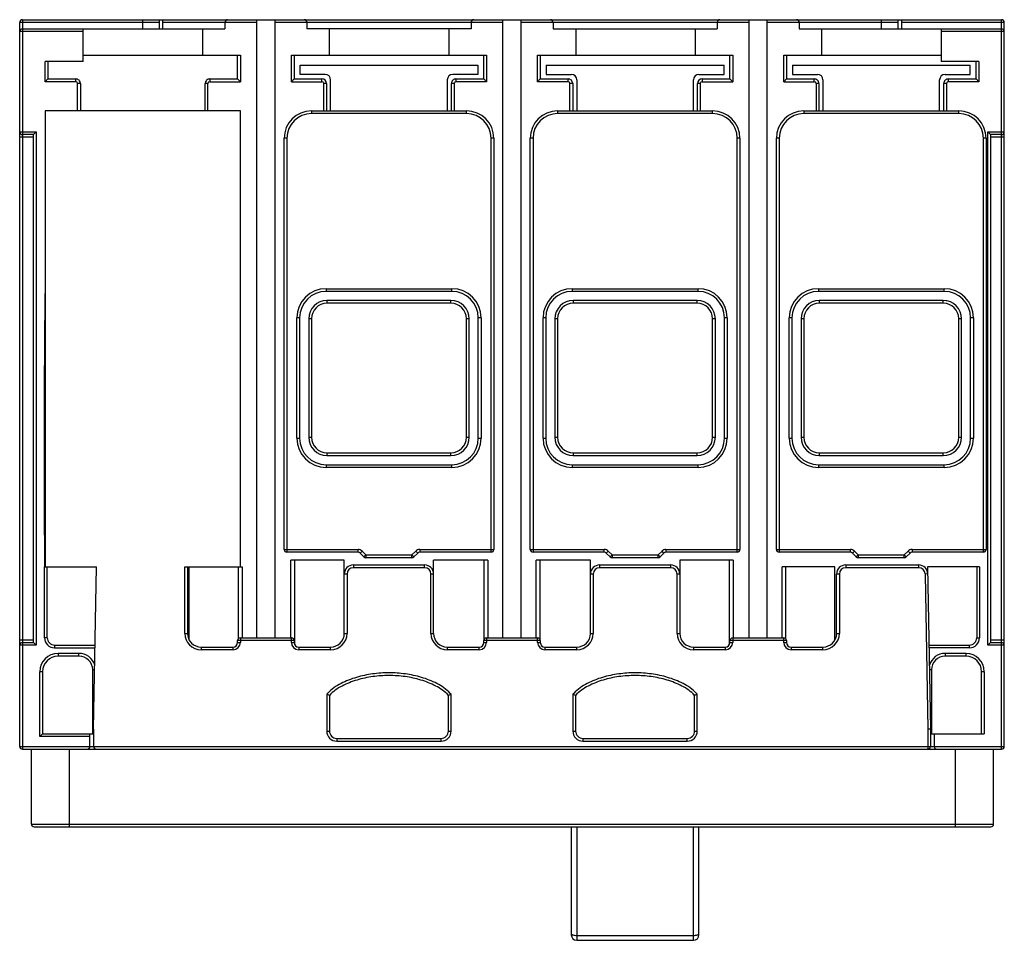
# Model space of a CAD drawing. Header units: millimetres. Extents: x 14 to 122, y 47 to 147.
import ezdxf

# ---------------------------------------------------------------- set-up
doc = ezdxf.new("R2010")
doc.units = ezdxf.units.MM
doc.header["$LTSCALE"] = 12.585499
doc.layers.get('0').update_dxf_attribs({"linetype": 'CONTINUOUS'})

msp = doc.modelspace()

# ---------------------------------------------------------------- linework, layer by layer
at = {"color": 7, "linetype": 'Continuous'}
for p, q in [((14.5, 67.79), (14.5, 147.19)), ((29.8, 147.19), (14.5, 147.19)), ((14.8, 147.49), (14.8, 67.49)), ((14.8, 147.49), (122.19, 147.49)), ((28, 146.49), (28, 147.49)), ((29.8, 147.49), (29.8, 146.49)), ((30.2, 146.49), (30.2, 147.49)), ((40.5, 147.19), (30.2, 147.19)), ((37, 147.19), (37, 146.49)), ((40.5, 79.69), (40.5, 147.49)), ((42.5, 79.69), (42.5, 147.49)), ((67.5, 147.19), (42.5, 147.19)), ((46, 147.19), (46, 146.49)), ((64, 147.19), (64, 146.49)), ((67.5, 79.69), (67.5, 147.49)), ((69.5, 79.69), (69.5, 147.49)), ((90.98, 147.19), (69.5, 147.19)), ((73, 147.19), (73, 146.49)), ((91, 147.19), (91, 146.49)), ((94.5, 147.19), (91, 147.19)), ((94.5, 79.69), (94.5, 147.49)), ((96.5, 79.69), (96.5, 147.49)), ((110.8, 147.19), (96.5, 147.19)), ((100, 147.19), (100, 146.49)), ((109, 147.49), (109, 146.49)), ((110.8, 147.49), (110.8, 146.49)), ((111.2, 147.49), (111.2, 146.49)), ((122.49, 147.19), (111.2, 147.19)), ((122.19, 67.49), (122.19, 147.49)), ((122.49, 67.79), (122.49, 147.19)), ((21.45, 146.19), (14.5, 146.19)), ((14.8, 146.49), (37, 146.49)), ((21.45, 142.89), (21.45, 146.49)), ((34.55, 146.49), (34.55, 143.59)), ((64, 146.49), (46, 146.49)), ((48.45, 146.49), (48.45, 143.59)), ((61.55, 146.49), (61.55, 143.59)), ((73, 146.49), (91, 146.49)), ((75.5, 146.49), (75.5, 143.59)), ((88.6, 146.49), (88.6, 143.59)), ((100, 146.49), (122.19, 146.49)), ((102.45, 146.49), (102.45, 143.59)), ((115.55, 146.49), (115.55, 142.89)), ((122.49, 146.19), (115.55, 146.19)), ((17.3, 140.69), (17.3, 142.89)), ((21.45, 142.89), (17.3, 142.89)), ((17.6, 142.89), (17.6, 140.99)), ((21.45, 143.59), (38.7, 143.59)), ((38.4, 140.99), (38.4, 143.59)), ((38.7, 143.59), (38.7, 140.69)), ((44.3, 140.69), (44.3, 143.59)), ((44.3, 143.59), (65.7, 143.59)), ((44.6, 143.59), (44.6, 140.99)), ((65.4, 140.99), (65.4, 143.59)), ((65.7, 143.59), (65.7, 140.69)), ((71.3, 140.69), (71.3, 143.59)), ((71.3, 143.59), (92.7, 143.59)), ((71.6, 143.59), (71.6, 140.99)), ((92.4, 140.99), (92.4, 143.59)), ((92.7, 143.59), (92.7, 140.69)), ((98.3, 140.69), (98.3, 143.59)), ((98.3, 143.59), (115.55, 143.59)), ((98.6, 143.59), (98.6, 140.99)), ((119.7, 142.89), (115.55, 142.89)), ((119.4, 140.99), (119.4, 142.89)), ((119.7, 142.89), (119.7, 140.69)), ((45.25, 141.49), (45.25, 142.49)), ((45.25, 142.49), (64.75, 142.49)), ((48, 141.49), (45.25, 141.49)), ((64.75, 141.49), (62, 141.49)), ((64.75, 142.49), (64.75, 141.49)), ((72.25, 142.49), (72.25, 141.49)), ((72.25, 142.49), (91.75, 142.49)), ((72.25, 141.49), (75, 141.49)), ((89, 141.49), (91.75, 141.49)), ((91.75, 141.49), (91.75, 142.49)), ((99.25, 142.49), (99.25, 141.49)), ((99.25, 142.49), (118.75, 142.49)), ((99.25, 141.49), (102, 141.49)), ((116, 141.49), (118.75, 141.49)), ((118.75, 141.49), (118.75, 142.49)), ((17.3, 140.69), (17.6, 140.99)), ((20.65, 140.69), (17.3, 140.69)), ((17.6, 140.99), (20.65, 140.99)), ((20.65, 140.69), (20.65, 140.99)), ((20.85, 137.49), (20.85, 140.49)), ((21.15, 140.49), (20.85, 140.49)), ((21.15, 140.49), (21.15, 137.49)), ((34.85, 137.49), (34.85, 140.49)), ((35.15, 140.49), (34.85, 140.49)), ((35.15, 137.49), (35.15, 140.49)), ((35.35, 140.99), (35.35, 140.69)), ((35.35, 140.99), (38.4, 140.99)), ((35.35, 140.69), (38.7, 140.69)), ((38.7, 140.69), (38.4, 140.99)), ((44.3, 140.69), (44.6, 140.99)), ((44.3, 140.69), (47.65, 140.69)), ((44.6, 140.99), (47.65, 140.99)), ((47.65, 140.69), (47.65, 140.99)), ((47.85, 137.49), (47.85, 140.49)), ((48.15, 140.49), (47.85, 140.49)), ((48.15, 140.49), (48.15, 137.49)), ((48.6, 137.49), (48.6, 140.89)), ((61.4, 140.89), (61.4, 137.49)), ((61.85, 137.49), (61.85, 140.49)), ((62.15, 140.49), (61.85, 140.49)), ((62.15, 140.49), (62.15, 137.49)), ((62.35, 140.99), (62.35, 140.69)), ((62.35, 140.99), (65.4, 140.99)), ((65.7, 140.69), (62.35, 140.69)), ((65.7, 140.69), (65.4, 140.99)), ((71.3, 140.69), (71.6, 140.99)), ((74.65, 140.69), (71.3, 140.69)), ((71.6, 140.99), (74.65, 140.99)), ((74.65, 140.69), (74.65, 140.99)), ((74.85, 137.49), (74.85, 140.49)), ((75.15, 140.49), (74.85, 140.49)), ((75.15, 140.49), (75.15, 137.49)), ((75.6, 140.89), (75.6, 137.49)), ((88.4, 137.49), (88.4, 140.89)), ((88.85, 137.49), (88.85, 140.49)), ((89.15, 140.49), (88.85, 140.49)), ((89.15, 140.49), (89.15, 137.49)), ((89.34, 140.99), (92.4, 140.99)), ((89.35, 140.99), (89.35, 140.69)), ((89.35, 140.69), (92.7, 140.69)), ((92.7, 140.69), (92.4, 140.99)), ((98.3, 140.69), (98.6, 140.99)), ((98.3, 140.69), (101.65, 140.69)), ((98.6, 140.99), (101.65, 140.99)), ((101.65, 140.69), (101.65, 140.99)), ((101.85, 140.49), (101.85, 137.49)), ((102.15, 140.49), (101.85, 140.49)), ((102.15, 140.49), (102.15, 137.49)), ((102.6, 140.89), (102.6, 137.49)), ((115.4, 137.49), (115.4, 140.89)), ((116.15, 140.49), (115.85, 140.49)), ((115.85, 137.49), (115.85, 140.49)), ((116.15, 140.49), (116.15, 137.49)), ((116.35, 140.99), (119.4, 140.99)), ((116.35, 140.99), (116.35, 140.69)), ((119.7, 140.69), (116.35, 140.69)), ((119.7, 140.69), (119.4, 140.99)), ((17.3, 137.49), (17.3, 87.49)), ((38.7, 137.49), (17.3, 137.49)), ((38.7, 87.49), (38.7, 137.49)), ((46.5, 137.49), (46.5, 137.19)), ((46.5, 137.49), (63.5, 137.49)), ((63.5, 137.19), (46.5, 137.19)), ((63.5, 137.19), (63.5, 137.49)), ((73.5, 137.49), (73.5, 137.19)), ((73.5, 137.49), (90.5, 137.49)), ((90.5, 137.19), (73.5, 137.19)), ((90.5, 137.19), (90.5, 137.49)), ((100.5, 137.49), (100.5, 137.19)), ((100.5, 137.49), (117.5, 137.49)), ((117.5, 137.19), (100.5, 137.19)), ((117.5, 137.19), (117.5, 137.49)), ((14.5, 135.19), (16.3, 135.19)), ((16.3, 135.19), (16, 134.89)), ((16.3, 135.19), (16.3, 78.89)), ((120.69, 135.19), (122.49, 135.19)), ((120.69, 78.89), (120.69, 135.19)), ((120.69, 135.19), (120.99, 134.89)), ((16, 134.59), (14.5, 134.59)), ((16, 134.89), (14.8, 134.89)), ((16, 79.19), (16, 134.89)), ((43.5, 89.39), (43.5, 134.49)), ((43.8, 134.49), (43.5, 134.49)), ((43.8, 134.49), (43.8, 89.09)), ((66.2, 89.09), (66.2, 134.49)), ((66.5, 134.49), (66.2, 134.49)), ((66.5, 134.49), (66.5, 89.39)), ((70.5, 89.39), (70.5, 134.49)), ((70.8, 134.49), (70.5, 134.49)), ((70.8, 134.49), (70.8, 89.09)), ((93.2, 89.09), (93.2, 134.49)), ((93.5, 134.49), (93.2, 134.49)), ((93.5, 134.49), (93.5, 89.39)), ((97.5, 89.39), (97.5, 134.49)), ((97.8, 134.49), (97.5, 134.49)), ((97.8, 134.49), (97.8, 89.09)), ((120.5, 134.49), (120.2, 134.49)), ((120.2, 89.09), (120.2, 134.49)), ((120.5, 134.49), (120.5, 89.39)), ((122.19, 134.89), (120.99, 134.89)), ((120.99, 134.89), (120.99, 79.19)), ((122.49, 134.59), (120.99, 134.59)), ((48.1, 117.99), (48.1, 117.69)), ((48.1, 117.99), (61.9, 117.99)), ((61.9, 117.69), (61.9, 117.99)), ((75.1, 117.99), (75.1, 117.69)), ((75.1, 117.99), (88.9, 117.99)), ((88.9, 117.69), (88.9, 117.99)), ((102.1, 117.99), (115.9, 117.99)), ((102.1, 117.99), (102.1, 117.69)), ((115.9, 117.69), (115.9, 117.99)), ((61.9, 117.69), (48.1, 117.69)), ((48.2, 116.69), (48.2, 116.39)), ((61.8, 116.69), (48.2, 116.69)), ((61.8, 116.39), (61.8, 116.69)), ((88.9, 117.69), (75.1, 117.69)), ((75.2, 116.69), (75.2, 116.39)), ((88.8, 116.69), (75.2, 116.69)), ((88.8, 116.39), (88.8, 116.69)), ((115.9, 117.69), (102.1, 117.69)), ((115.8, 116.69), (102.2, 116.69)), ((102.2, 116.69), (102.2, 116.39)), ((115.8, 116.39), (115.8, 116.69)), ((61.8, 116.39), (48.2, 116.39)), ((88.8, 116.39), (75.2, 116.39)), ((115.8, 116.39), (102.2, 116.39)), ((44.9, 101.59), (44.9, 114.79)), ((45.2, 114.79), (44.9, 114.79)), ((45.2, 114.79), (45.2, 101.59)), ((46.2, 114.69), (46.2, 101.69)), ((46.5, 114.69), (46.2, 114.69)), ((46.5, 114.69), (46.5, 101.69)), ((63.5, 101.69), (63.5, 114.69)), ((63.8, 114.69), (63.5, 114.69)), ((63.8, 101.69), (63.8, 114.69)), ((64.8, 101.59), (64.8, 114.79)), ((65.1, 114.79), (64.8, 114.79)), ((65.1, 114.79), (65.1, 101.59)), ((71.9, 101.59), (71.9, 114.79)), ((72.2, 114.79), (71.9, 114.79)), ((72.2, 114.79), (72.2, 101.59)), ((73.2, 114.69), (73.2, 101.69)), ((73.5, 114.69), (73.2, 114.69)), ((73.5, 114.69), (73.5, 101.69)), ((90.8, 114.69), (90.5, 114.69)), ((90.5, 101.69), (90.5, 114.69)), ((90.8, 101.69), (90.8, 114.69)), ((92.1, 114.79), (91.8, 114.79)), ((91.8, 101.59), (91.8, 114.79)), ((92.1, 114.79), (92.1, 101.59)), ((99.2, 114.79), (98.9, 114.79)), ((98.9, 101.59), (98.9, 114.79)), ((99.2, 114.79), (99.2, 101.59)), ((100.5, 114.69), (100.2, 114.69)), ((100.2, 114.69), (100.2, 101.69)), ((100.5, 114.69), (100.5, 101.69)), ((117.8, 114.69), (117.5, 114.69)), ((117.5, 101.69), (117.5, 114.69)), ((117.8, 101.69), (117.8, 114.69)), ((119.1, 114.79), (118.8, 114.79)), ((118.8, 101.59), (118.8, 114.79)), ((119.1, 114.79), (119.1, 101.59)), ((44.9, 101.59), (45.2, 101.59)), ((46.2, 101.69), (46.5, 101.69)), ((63.5, 101.69), (63.8, 101.69)), ((64.8, 101.59), (65.1, 101.59)), ((71.9, 101.59), (72.2, 101.59)), ((73.2, 101.69), (73.5, 101.69)), ((90.5, 101.69), (90.8, 101.69)), ((91.8, 101.59), (92.1, 101.59)), ((98.9, 101.59), (99.2, 101.59)), ((100.2, 101.69), (100.5, 101.69)), ((117.5, 101.69), (117.8, 101.69)), ((118.8, 101.59), (119.1, 101.59)), ((48.2, 99.99), (48.2, 99.69)), ((48.2, 99.99), (61.8, 99.99)), ((48.2, 99.69), (61.8, 99.69)), ((61.8, 99.69), (61.8, 99.99)), ((75.2, 99.99), (88.8, 99.99)), ((75.2, 99.99), (75.2, 99.69)), ((75.2, 99.69), (88.8, 99.69)), ((88.8, 99.69), (88.8, 99.99)), ((102.2, 99.99), (115.8, 99.99)), ((102.2, 99.99), (102.2, 99.69)), ((102.2, 99.69), (115.8, 99.69)), ((115.8, 99.69), (115.8, 99.99)), ((48.1, 98.69), (48.1, 98.39)), ((48.1, 98.69), (61.9, 98.69)), ((61.9, 98.39), (48.1, 98.39)), ((61.9, 98.39), (61.9, 98.69)), ((75.1, 98.69), (88.9, 98.69)), ((75.1, 98.69), (75.1, 98.39)), ((88.9, 98.39), (75.1, 98.39)), ((88.9, 98.39), (88.9, 98.69)), ((102.1, 98.69), (115.9, 98.69)), ((102.1, 98.69), (102.1, 98.39)), ((115.9, 98.39), (102.1, 98.39)), ((115.9, 98.39), (115.9, 98.69)), ((43.5, 89.39), (51.62, 89.39)), ((51.62, 89.09), (43.8, 89.09)), ((51.62, 89.09), (51.62, 89.39)), ((52.05, 89.21), (51.83, 89)), ((52.26, 88.58), (51.83, 89)), ((52.47, 88.79), (52.05, 89.21)), ((52.26, 88.58), (52.47, 88.79)), ((52.47, 88.79), (52.47, 88.49)), ((52.47, 88.79), (57.52, 88.79)), ((57.95, 89.21), (57.52, 88.79)), ((57.52, 88.49), (57.52, 88.79)), ((57.52, 88.79), (57.73, 88.58)), ((58.16, 89), (57.73, 88.58)), ((58.16, 89), (57.95, 89.21)), ((58.37, 89.39), (58.37, 89.09)), ((58.37, 89.39), (66.5, 89.39)), ((66.2, 89.09), (58.37, 89.09)), ((70.5, 89.39), (78.62, 89.39)), ((78.62, 89.09), (70.8, 89.09)), ((78.62, 89.09), (78.62, 89.39)), ((79.05, 89.21), (78.83, 89)), ((79.26, 88.58), (78.83, 89)), ((79.47, 88.79), (79.05, 89.21)), ((79.26, 88.58), (79.47, 88.79)), ((79.47, 88.79), (84.52, 88.79)), ((79.47, 88.79), (79.47, 88.49)), ((84.95, 89.21), (84.52, 88.79)), ((84.52, 88.79), (84.73, 88.58)), ((84.52, 88.49), (84.52, 88.79)), ((85.16, 89), (84.73, 88.58)), ((85.16, 89), (84.95, 89.21)), ((85.37, 89.39), (93.5, 89.39)), ((85.37, 89.39), (85.37, 89.09)), ((93.2, 89.09), (85.37, 89.09)), ((97.5, 89.39), (105.62, 89.39)), ((105.62, 89.09), (97.8, 89.09)), ((105.62, 89.09), (105.62, 89.39)), ((106.05, 89.21), (105.83, 89)), ((106.26, 88.58), (105.83, 89)), ((106.47, 88.79), (106.05, 89.21)), ((106.26, 88.58), (106.47, 88.79)), ((106.47, 88.79), (111.52, 88.79)), ((106.47, 88.79), (106.47, 88.49)), ((111.95, 89.21), (111.52, 88.79)), ((111.52, 88.79), (111.73, 88.58)), ((111.52, 88.49), (111.52, 88.79)), ((112.16, 89), (111.73, 88.58)), ((112.16, 89), (111.95, 89.21)), ((112.37, 89.39), (120.5, 89.39)), ((112.37, 89.39), (112.37, 89.09)), ((120.2, 89.09), (112.37, 89.09)), ((17.3, 87.49), (22.91, 87.49)), ((22.6, 69.69), (22.91, 87.49)), ((32.6, 80.19), (32.6, 87.49)), ((32.6, 87.49), (38.88, 87.49)), ((32.9, 87.49), (32.9, 80.19)), ((33.1, 79.44), (33.1, 87.49)), ((38.48, 79.6), (38.48, 87.49)), ((38.88, 87.49), (38.88, 79.69)), ((44.25, 79.69), (44.25, 88.23)), ((50.1, 88.23), (44.25, 88.23)), ((44.65, 88.23), (44.65, 78.96)), ((50.1, 80.19), (50.1, 88.23)), ((51.1, 87.69), (51.1, 87.39)), ((51.1, 87.69), (58.9, 87.69)), ((57.52, 88.49), (52.47, 88.49)), ((58.9, 87.39), (58.9, 87.69)), ((59.9, 80.19), (59.9, 88.23)), ((65.83, 88.23), (59.9, 88.23)), ((65.43, 79.52), (65.43, 88.23)), ((65.83, 88.23), (65.83, 79.69)), ((77.1, 88.23), (71.16, 88.23)), ((71.16, 79.69), (71.16, 88.23)), ((71.56, 88.23), (71.56, 79.52)), ((77.1, 80.19), (77.1, 88.23)), ((78.1, 87.69), (85.9, 87.69)), ((78.1, 87.69), (78.1, 87.39)), ((84.52, 88.49), (79.47, 88.49)), ((85.9, 87.39), (85.9, 87.69)), ((92.74, 88.23), (86.9, 88.23)), ((86.9, 88.23), (86.9, 80.19)), ((92.34, 78.96), (92.34, 88.23)), ((92.74, 88.23), (92.74, 79.69)), ((103.9, 87.49), (98.11, 87.49)), ((98.11, 79.69), (98.11, 87.49)), ((98.51, 87.49), (98.51, 79.6)), ((103.9, 79.44), (103.9, 87.49)), ((105.1, 87.69), (113.1, 87.69)), ((105.1, 87.69), (105.1, 87.39)), ((111.52, 88.49), (106.47, 88.49)), ((113.1, 87.39), (113.1, 87.69)), ((119.78, 87.49), (114.08, 87.49)), ((114.08, 87.49), (114.4, 69.69)), ((50.4, 86.69), (50.1, 86.69)), ((50.4, 86.69), (50.4, 80.19)), ((58.9, 87.39), (51.1, 87.39)), ((59.9, 86.69), (59.6, 86.69)), ((59.6, 80.19), (59.6, 86.69)), ((77.4, 86.69), (77.1, 86.69)), ((77.4, 86.69), (77.4, 80.19)), ((85.9, 87.39), (78.1, 87.39)), ((86.9, 86.69), (86.6, 86.69)), ((86.6, 80.19), (86.6, 86.69)), ((104.4, 86.69), (104.1, 86.69)), ((104.1, 80.19), (104.1, 86.69)), ((104.4, 86.69), (104.4, 80.19)), ((113.1, 87.39), (105.1, 87.39)), ((114.1, 86.71), (113.8, 86.7)), ((113.8, 86.7), (114.1, 69.69)), ((32.6, 80.19), (32.9, 80.19)), ((50.1, 80.19), (50.4, 80.19)), ((59.6, 80.19), (59.9, 80.19)), ((77.1, 80.19), (77.4, 80.19)), ((86.6, 80.19), (86.9, 80.19)), ((104.1, 80.19), (104.4, 80.19)), ((14.5, 79.49), (16, 79.49)), ((16.3, 78.89), (14.5, 78.89)), ((14.8, 79.19), (16, 79.19)), ((16.3, 78.89), (16, 79.19)), ((17.52, 79.71), (17.22, 79.71)), ((18.32, 78.91), (18.32, 78.61)), ((18.32, 78.91), (22.76, 78.91)), ((38.4, 79.19), (38.4, 79.39)), ((44.6, 79.39), (38.4, 79.39)), ((38.4, 79.19), (38.7, 79.19)), ((38.7, 79.69), (38.7, 79.19)), ((38.7, 79.69), (44.3, 79.69)), ((44.3, 79.19), (44.3, 79.69)), ((44.3, 79.19), (44.6, 79.19)), ((44.6, 79.39), (44.6, 79.19)), ((71.6, 79.39), (65.4, 79.39)), ((65.4, 79.19), (65.4, 79.39)), ((65.4, 79.19), (65.7, 79.19)), ((65.7, 79.69), (71.3, 79.69)), ((65.7, 79.69), (65.7, 79.19)), ((71.3, 79.19), (71.3, 79.69)), ((71.3, 79.19), (71.6, 79.19)), ((71.6, 79.39), (71.6, 79.19)), ((98.6, 79.39), (92.4, 79.39)), ((92.4, 79.19), (92.4, 79.39)), ((92.4, 79.19), (92.7, 79.19)), ((92.7, 79.69), (98.3, 79.69)), ((92.7, 79.69), (92.7, 79.19)), ((98.3, 79.19), (98.3, 79.69)), ((98.3, 79.19), (98.6, 79.19)), ((98.6, 79.39), (98.6, 79.19)), ((114.23, 78.91), (118.67, 78.91)), ((118.67, 78.61), (118.67, 78.91)), ((119.47, 79.71), (119.77, 79.71)), ((120.69, 78.89), (120.99, 79.19)), ((122.49, 78.89), (120.69, 78.89)), ((120.99, 79.49), (122.49, 79.49)), ((120.99, 79.19), (122.19, 79.19)), ((18.32, 78.61), (22.75, 78.61)), ((18.7, 77.99), (18.7, 77.69)), ((21, 77.99), (18.7, 77.99)), ((21, 77.69), (21, 77.99)), ((34.4, 78.69), (34.4, 78.39)), ((34.4, 78.69), (37.9, 78.69)), ((37.9, 78.39), (34.4, 78.39)), ((37.9, 78.39), (37.9, 78.69)), ((45.1, 78.69), (45.1, 78.39)), ((45.1, 78.69), (48.6, 78.69)), ((48.6, 78.39), (45.1, 78.39)), ((48.6, 78.39), (48.6, 78.69)), ((61.4, 78.69), (64.9, 78.69)), ((61.4, 78.69), (61.4, 78.39)), ((64.9, 78.39), (61.4, 78.39)), ((64.9, 78.39), (64.9, 78.69)), ((72.1, 78.69), (75.6, 78.69)), ((72.1, 78.69), (72.1, 78.39)), ((75.6, 78.39), (72.1, 78.39)), ((75.6, 78.39), (75.6, 78.69)), ((88.4, 78.69), (91.9, 78.69)), ((88.4, 78.69), (88.4, 78.39)), ((91.9, 78.39), (88.4, 78.39)), ((91.9, 78.39), (91.9, 78.69)), ((99.1, 78.69), (102.6, 78.69)), ((99.1, 78.69), (99.1, 78.39)), ((102.6, 78.39), (99.1, 78.39)), ((102.6, 78.39), (102.6, 78.69)), ((118.67, 78.61), (114.24, 78.61)), ((118.3, 77.99), (116, 77.99)), ((116, 77.99), (116, 77.69)), ((118.3, 77.69), (118.3, 77.99)), ((21, 77.69), (18.7, 77.69)), ((118.3, 77.69), (116, 77.69)), ((16.7, 68.88), (16.7, 75.99)), ((17, 75.99), (16.7, 75.99)), ((17, 75.99), (17, 69.18)), ((22.5, 69.18), (22.5, 76.19)), ((22.71, 76.19), (22.5, 76.19)), ((114.5, 76.19), (114.28, 76.19)), ((114.5, 76.19), (114.5, 69.18)), ((120.3, 75.99), (120, 75.99)), ((120, 69.18), (120, 75.99)), ((120.3, 75.99), (120.3, 69.18)), ((48.17, 73.5), (48.17, 69.47)), ((61.82, 69.47), (61.82, 73.5)), ((75.17, 73.5), (75.17, 69.47)), ((88.82, 69.47), (88.82, 73.5)), ((48.47, 73.39), (48.47, 69.47)), ((61.52, 69.47), (61.52, 73.39)), ((75.47, 73.39), (75.47, 69.47)), ((88.52, 69.47), (88.52, 73.39)), ((22.5, 70.48), (22.6, 70.48)), ((114.39, 70.48), (114.5, 70.48)), ((16.7, 68.88), (17, 69.18)), ((17, 69.18), (22.5, 69.18)), ((22.2, 67.79), (22.2, 69.18)), ((22.6, 69.69), (22.6, 67.79)), ((48.17, 69.47), (48.47, 69.47)), ((61.52, 69.47), (61.82, 69.47)), ((75.17, 69.47), (75.47, 69.47)), ((88.52, 69.47), (88.82, 69.47)), ((114.1, 69.69), (114.1, 67.49)), ((114.4, 69.69), (114.4, 67.79)), ((114.5, 69.18), (120.3, 69.18)), ((114.8, 69.18), (114.8, 67.79)), ((22.2, 68.88), (16.7, 68.88)), ((49.27, 68.67), (60.72, 68.67)), ((49.27, 68.67), (49.27, 68.37)), ((49.27, 68.37), (60.72, 68.37)), ((60.72, 68.37), (60.72, 68.67)), ((76.27, 68.67), (87.72, 68.67)), ((76.27, 68.67), (76.27, 68.37)), ((76.27, 68.37), (87.72, 68.37)), ((87.72, 68.37), (87.72, 68.67)), ((14.5, 67.79), (122.49, 67.79)), ((14.8, 67.49), (122.19, 67.49)), ((15.78, 59.28), (15.78, 67.49)), ((19.96, 58.98), (19.96, 67.49)), ((117.13, 58.98), (117.13, 67.49)), ((121.32, 59.28), (121.32, 67.49)), ((15.78, 59.28), (121.32, 59.28)), ((16.08, 58.98), (121.02, 58.98)), ((75, 58.98), (75, 47.14)), ((75.6, 58.98), (75.6, 46.53)), ((88.4, 46.53), (88.4, 58.98)), ((89, 47.13), (89, 58.98)), ((75.6, 47.06), (88.4, 47.06)), ((75.6, 46.53), (88.4, 46.53))]:
    msp.add_line(p, q, dxfattribs=at)
for centre, radius, start, end in [((14.8, 147.19), 0.3, 90, 180), ((37.3, 147.19), 0.3, 90, 180), ((45.7, 147.19), 0.3, 0, 90), ((64.3, 147.19), 0.3, 90, 180), ((72.7, 147.19), 0.3, 0, 90), ((91.3, 147.19), 0.3, 90, 180), ((99.7, 147.19), 0.3, 0, 90), ((122.19, 147.19), 0.3, 0, 90), ((14.8, 146.19), 0.3, 90, 180), ((122.19, 146.19), 0.3, 0, 90), ((48, 140.89), 0.6, 0, 90), ((62, 140.89), 0.6, 90, 180), ((75, 140.89), 0.6, 0, 90), ((89, 140.89), 0.6, 90, 180), ((102, 140.89), 0.6, 0, 90), ((116, 140.89), 0.6, 90, 180), ((20.65, 140.49), 0.5, 0.0002, 90.0003), ((20.65, 140.49), 0.2, 0, 90), ((35.35, 140.49), 0.5, 89.9884, 180), ((35.35, 140.49), 0.2, 90, 180), ((47.65, 140.49), 0.5, 0, 89.871), ((47.65, 140.49), 0.2, 0, 89.9988), ((62.35, 140.49), 0.5, 89.9999, 180), ((62.35, 140.49), 0.2, 90, 180), ((74.65, 140.49), 0.5, 0, 90.0001), ((74.65, 140.49), 0.2, 0, 90), ((89.35, 140.49), 0.5, 90.129, 180), ((89.35, 140.49), 0.2, 90.0012, 180), ((101.65, 140.49), 0.5, 0, 90.0116), ((101.65, 140.49), 0.2, 0, 90), ((116.35, 140.49), 0.5, 89.9997, 179.9998), ((116.35, 140.49), 0.2, 90, 180), ((46.5, 134.49), 3, 90, 180), ((46.5, 134.49), 2.7, 90, 180), ((63.5, 134.49), 3, 0, 90), ((63.5, 134.49), 2.7, 0, 90), ((73.5, 134.49), 3, 90, 180), ((73.5, 134.49), 2.7, 90, 180), ((90.5, 134.49), 3, 0, 90), ((90.5, 134.49), 2.7, 0, 90), ((100.5, 134.49), 3, 90, 180), ((100.5, 134.49), 2.7, 90, 180), ((117.5, 134.49), 3, 0, 90), ((117.5, 134.49), 2.7, 0, 90), ((14.8, 135.19), 0.3, 180, 270), ((122.19, 135.19), 0.3, 270, 360), ((48.1, 114.79), 3.2, 90, 180), ((61.9, 114.79), 3.2, 0, 90), ((75.1, 114.79), 3.2, 90, 180), ((88.9, 114.79), 3.2, 0, 90), ((102.1, 114.79), 3.2, 90, 180), ((115.9, 114.79), 3.2, 0, 90), ((48.1, 114.79), 2.9, 90, 180), ((48.2, 114.69), 2, 90, 180), ((61.8, 114.69), 2, 0, 90), ((61.9, 114.79), 2.9, 0, 90), ((75.1, 114.79), 2.9, 90, 180), ((75.2, 114.69), 2, 90, 180), ((88.8, 114.69), 2, 0, 90), ((88.9, 114.79), 2.9, 0, 90), ((102.1, 114.79), 2.9, 90, 180), ((102.2, 114.69), 2, 90, 180), ((115.8, 114.69), 2, 0, 90), ((115.9, 114.79), 2.9, 0, 90), ((48.2, 114.69), 1.7, 90, 180), ((61.8, 114.69), 1.7, 0, 90), ((75.2, 114.69), 1.7, 90, 180), ((88.8, 114.69), 1.7, 0, 90), ((102.2, 114.69), 1.7, 90, 180), ((115.8, 114.69), 1.7, 0, 90), ((48.1, 101.59), 3.2, 180, 270), ((48.1, 101.59), 2.9, 180, 270), ((48.2, 101.69), 2, 180, 270), ((48.2, 101.69), 1.7, 180, 270), ((61.8, 101.69), 2, 270, 360), ((61.8, 101.69), 1.7, 270, 360), ((61.9, 101.59), 3.2, 270, 360), ((61.9, 101.59), 2.9, 270, 360), ((75.1, 101.59), 3.2, 180, 270), ((75.1, 101.59), 2.9, 180, 270), ((75.2, 101.69), 2, 180, 270), ((75.2, 101.69), 1.7, 180, 270), ((88.8, 101.69), 2, 270, 360), ((88.8, 101.69), 1.7, 270, 360), ((88.9, 101.59), 3.2, 270, 360), ((88.9, 101.59), 2.9, 270, 360), ((102.1, 101.59), 3.2, 180, 270), ((102.1, 101.59), 2.9, 180, 270), ((102.2, 101.69), 2, 180, 270), ((102.2, 101.69), 1.7, 180, 270), ((115.8, 101.69), 2, 270, 360), ((115.8, 101.69), 1.7, 270, 360), ((115.9, 101.59), 3.2, 270, 360), ((115.9, 101.59), 2.9, 270, 360), ((43.8, 89.39), 0.3, 180, 270), ((51.62, 88.79), 0.6, 45, 90), ((51.62, 88.79), 0.3, 45, 90), ((52.47, 88.79), 0.3, 225, 270), ((57.52, 88.79), 0.3, 270, 315), ((58.37, 88.79), 0.6, 90, 135), ((58.37, 88.79), 0.3, 90, 135), ((66.2, 89.39), 0.3, 270, 360), ((70.8, 89.39), 0.3, 180, 270), ((78.62, 88.79), 0.6, 45, 90), ((78.62, 88.79), 0.3, 45, 90), ((79.47, 88.79), 0.3, 225, 270), ((84.52, 88.79), 0.3, 270, 315), ((85.37, 88.79), 0.6, 90, 135), ((85.37, 88.79), 0.3, 90, 135), ((93.2, 89.39), 0.3, 270, 360), ((97.8, 89.39), 0.3, 180, 270), ((105.62, 88.79), 0.6, 45, 90), ((105.62, 88.79), 0.3, 45, 90), ((106.47, 88.79), 0.3, 225, 270), ((111.52, 88.79), 0.3, 270, 315), ((112.37, 88.79), 0.6, 90, 135), ((112.37, 88.79), 0.3, 90, 135), ((120.2, 89.39), 0.3, 270, 360), ((-2882.17, 79.01), 2899.39, 0.01395, 0.16762), ((-2728.6, 79.24), 2746.12, 0.00987, 0.17212), ((51.1, 86.69), 1, 90, 180), ((58.9, 86.69), 1, 0, 90), ((78.1, 86.69), 1, 90, 180), ((85.9, 86.69), 1, 0, 90), ((105.1, 86.69), 1, 90, 180), ((113.1, 86.69), 1, 1, 90), ((2865.59, 79.24), 2746.12, 179.82788, 179.99013), ((3020.32, 79.01), 2900.55, 179.83249, 179.9861), ((51.1, 86.69), 0.7, 90, 180), ((58.9, 86.69), 0.7, 0, 90), ((78.1, 86.69), 0.7, 90, 180), ((85.9, 86.69), 0.7, 0, 90), ((105.1, 86.69), 0.7, 90, 180), ((113.1, 86.69), 0.7, 1, 90), ((34.4, 80.19), 1.8, 180, 270), ((34.4, 80.19), 1.5, 180, 270), ((48.6, 80.19), 1.8, 270, 360), ((48.6, 80.19), 1.5, 270, 360), ((61.4, 80.19), 1.8, 180, 270), ((61.4, 80.19), 1.5, 180, 270), ((75.6, 80.19), 1.8, 270, 360), ((75.6, 80.19), 1.5, 270, 360), ((88.4, 80.19), 1.8, 180, 270), ((88.4, 80.19), 1.5, 180, 270), ((102.6, 80.19), 1.8, 270, 360), ((102.6, 80.19), 1.5, 270, 360), ((14.8, 78.89), 0.3, 90, 180), ((18.32, 79.71), 1.1, 179.9906, 270.0089), ((18.32, 79.71), 0.799, 179.9886, 270.0108), ((37.9, 79.19), 0.8, 270, 360), ((37.9, 79.19), 0.5, 270, 360), ((38.7, 79.39), 0.3, 90, 180), ((44.3, 79.39), 0.3, 0, 90), ((45.1, 79.19), 0.8, 180, 270), ((45.1, 79.19), 0.5, 180, 270), ((64.9, 79.19), 0.8, 270, 360), ((64.9, 79.19), 0.5, 270, 360), ((65.7, 79.39), 0.3, 90, 180), ((71.3, 79.39), 0.3, 0, 90), ((72.1, 79.19), 0.8, 180, 270), ((72.1, 79.19), 0.5, 180, 270), ((91.9, 79.19), 0.8, 270, 360), ((91.9, 79.19), 0.5, 270, 360), ((92.7, 79.39), 0.3, 90, 180), ((98.3, 79.39), 0.3, 0, 90), ((99.1, 79.19), 0.8, 180, 270), ((99.1, 79.19), 0.5, 180, 270), ((118.67, 79.71), 1.1, 269.9896, 0.016), ((118.67, 79.71), 0.799, 269.9891, 0.0112), ((122.19, 78.89), 0.3, 0, 90), ((18.7, 75.99), 2, 90, 180), ((21, 76.19), 1.8, 16.8661, 90), ((116, 76.19), 1.8, 90, 163.1339), ((118.3, 75.99), 2, 0, 90), ((18.7, 75.99), 1.7, 90, 180), ((21, 76.19), 1.5, 0, 90), ((116, 76.19), 1.5, 90, 180), ((118.3, 75.99), 1.7, 0, 90), ((50.84, 71.27), 3.48, 137.6056, 140.0092), ((41.9, 56.24), 18.37, 69.0254, 70.0242), ((68.49, 55.16), 19.52, 110.0052, 110.9451), ((59.15, 71.27), 3.48, 39.9899, 42.3966), ((77.84, 71.27), 3.48, 137.6069, 140.0106), ((68.91, 56.26), 18.35, 69.0249, 70.0248), ((95.13, 56.13), 18.49, 109.979, 110.9713), ((86.15, 71.27), 3.48, 39.9894, 42.3966), ((49.27, 69.47), 1.1, 179.9779, 270.0193), ((49.27, 69.47), 0.799, 179.9756, 269.9933), ((60.72, 69.47), 1.1, 269.9787, 0.0183), ((60.72, 69.47), 0.799, 269.9755, 0.0251), ((76.27, 69.47), 1.1, 179.9779, 270.0193), ((76.27, 69.47), 0.799, 179.9756, 269.9933), ((87.72, 69.47), 1.1, 269.9787, 0.0183), ((87.72, 69.47), 0.799, 269.9755, 0.0251), ((14.8, 67.79), 0.3, 180, 270), ((21.9, 67.79), 0.3, 270, 360), ((22.9, 67.79), 0.3, 180, 270), ((114.1, 67.79), 0.3, 270, 360), ((115.1, 67.79), 0.3, 180, 270), ((122.19, 67.79), 0.3, 270, 360), ((16.08, 59.28), 0.3, 180, 270), ((121.02, 59.28), 0.3, 270, 360), ((75.6, 47.13), 0.6, 180.0009, 270), ((88.4, 47.13), 0.6, 270, 360)]:
    msp.add_arc(centre, radius, start, end, dxfattribs=at)
msp.add_open_spline([(17.3, 118.94), (17.12, 108.45), (17.18, 97.97), (17.21, 87.49)], degree=3, dxfattribs=at)
for points, knots in [([(61.72, 73.61), (61.51, 73.84), (61.05, 74.24), (60, 74.86), (58.58, 75.41), (56.81, 75.78), (55, 75.91), (53.19, 75.78), (51.41, 75.41), (49.99, 74.86), (48.95, 74.24), (48.48, 73.84), (48.27, 73.61)], [0, 0, 0, 0, 0.063158, 0.125915, 0.250779, 0.375416, 0.499987, 0.62456, 0.749204, 0.874074, 0.936835, 1, 1, 1, 1]), ([(88.72, 73.61), (88.51, 73.84), (88.05, 74.24), (87, 74.86), (85.58, 75.41), (83.81, 75.78), (82, 75.91), (80.19, 75.78), (78.41, 75.41), (76.99, 74.86), (75.95, 74.24), (75.48, 73.84), (75.27, 73.61)], [0, 0, 0, 0, 0.063158, 0.125915, 0.250779, 0.375416, 0.499986, 0.62456, 0.749203, 0.874074, 0.936836, 1, 1, 1, 1]), ([(61.52, 73.39), (61.33, 73.6), (60.89, 73.98), (59.89, 74.58), (58.51, 75.12), (56.77, 75.49), (55, 75.6), (53.22, 75.49), (51.48, 75.12), (50.1, 74.58), (49.1, 73.98), (48.66, 73.6), (48.47, 73.39)], [0, 0, 0, 0, 0.0625, 0.125, 0.25, 0.375, 0.5, 0.625, 0.75, 0.875, 0.9375, 1, 1, 1, 1]), ([(88.52, 73.39), (88.33, 73.6), (87.89, 73.98), (86.89, 74.58), (85.51, 75.12), (83.77, 75.49), (82, 75.6), (80.22, 75.49), (78.48, 75.12), (77.1, 74.58), (76.1, 73.98), (75.66, 73.6), (75.47, 73.39)], [0, 0, 0, 0, 0.0625, 0.125, 0.25, 0.375, 0.5, 0.625, 0.75, 0.875, 0.9375, 1, 1, 1, 1]), ([(114.4, 69.69), (114.4, 69.69), (114.39, 69.69), (114.39, 69.69), (114.38, 69.69), (114.37, 69.69), (114.34, 69.69), (114.3, 69.69), (114.26, 69.69), (114.19, 69.69), (114.13, 69.69), (114.1, 69.69)], [0, 0, 0, 0, 0.005014, 0.019568, 0.043465, 0.076452, 0.168638, 0.292927, 0.444419, 0.617882, 1, 1, 1, 1]), ([(75, 47.26), (75, 47.23), (75.03, 47.19), (75.1, 47.15), (75.14, 47.13), (75.16, 47.12)], [0, 0, 0, 0, 0.383391, 0.660307, 1, 1, 1, 1]), ([(75.16, 47.12), (75.23, 47.1), (75.37, 47.07), (75.52, 47.06), (75.6, 47.06)], [0, 0, 0, 0, 0.462782, 1, 1, 1, 1]), ([(88.4, 47.06), (88.47, 47.06), (88.61, 47.07), (88.75, 47.1), (88.81, 47.12)], [0, 0, 0, 0, 0.534118, 1, 1, 1, 1]), ([(88.81, 47.12), (88.84, 47.13), (88.89, 47.14), (88.96, 47.18), (89, 47.23), (89, 47.26)], [0, 0, 0, 0, 0.342068, 0.620427, 1, 1, 1, 1])]:
    msp.add_open_spline(points, degree=3, knots=knots, dxfattribs=at)

doc.saveas('drawing.dxf')
